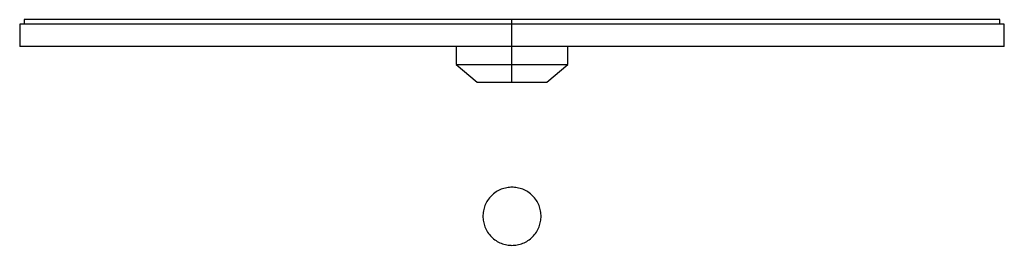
# Paper-space layout '_Superior' of a CAD drawing. Header units: millimetres. Extents: x 591 to 811, y -323 to 87.
# Tile 2 of 2: x 591 to 811, y 37 to 87. Entities that reach past the tile are written whole.
import ezdxf

# ---------------------------------------------------------------- set-up
doc = ezdxf.new("R2010")
doc.units = ezdxf.units.MM

psp = doc.layouts.new('_Superior')

# ---------------------------------------------------------------- linework, layer by layer
at = {"color": 7, "linetype": 'Continuous', "lineweight": 25}
for p, q in [((591, 86.2), (591, 81.2)), ((592, 87.2), (592, 86.2)), ((701, 73.2), (701, 87.2)), ((810, 86.2), (810, 87.2)), ((811, 81.2), (811, 86.2)), ((688.5, 81.2), (688.5, 77.2)), ((713.5, 77.2), (713.5, 81.2)), ((688.5, 77.2), (693.25, 73.2)), ((708.75, 73.2), (713.5, 77.2))]:
    psp.add_line(p, q, dxfattribs=at)
for points, knots in [([(701, 86.2), (697.76, 86.2), (694.46, 86.2), (687.77, 86.2), (684.39, 86.2), (677.58, 86.2), (674.15, 86.2), (667.31, 86.2), (663.89, 86.2), (657.12, 86.2), (653.77, 86.2), (647.18, 86.2), (643.95, 86.2), (637.66, 86.2), (634.61, 86.2), (628.73, 86.2), (625.9, 86.2), (620.53, 86.2), (617.99, 86.2), (613.21, 86.2), (610.99, 86.2), (606.87, 86.2), (604.99, 86.2), (601.59, 86.2), (600.06, 86.2), (597.38, 86.2), (596.23, 86.2), (594.27, 86.2), (593.47, 86.2), (592.21, 86.2), (591.75, 86.2), (591.14, 86.2), (591, 86.2), (591, 86.2)], [0, 0, 0, 0, 0.0625, 0.0625, 0.125, 0.125, 0.1875, 0.1875, 0.25, 0.25, 0.3125, 0.3125, 0.375, 0.375, 0.4375, 0.4375, 0.5, 0.5, 0.5625, 0.5625, 0.625, 0.625, 0.6875, 0.6875, 0.75, 0.75, 0.8125, 0.8125, 0.875, 0.875, 0.9375, 0.9375, 1, 1, 1, 1]), ([(701, 87.2), (697.79, 87.2), (694.52, 87.2), (687.89, 87.2), (684.54, 87.2), (677.79, 87.2), (674.4, 87.2), (667.62, 87.2), (664.23, 87.2), (657.52, 87.2), (654.2, 87.2), (647.67, 87.2), (644.47, 87.2), (638.24, 87.2), (635.21, 87.2), (629.38, 87.2), (626.59, 87.2), (621.26, 87.2), (618.74, 87.2), (614.01, 87.2), (611.8, 87.2), (607.73, 87.2), (605.86, 87.2), (602.49, 87.2), (600.98, 87.2), (598.33, 87.2), (597.18, 87.2), (595.24, 87.2), (594.44, 87.2), (593.2, 87.2), (592.74, 87.2), (592.14, 87.2), (592, 87.2), (592, 87.2)], [0, 0, 0, 0, 0.0625, 0.0625, 0.125, 0.125, 0.1875, 0.1875, 0.25, 0.25, 0.3125, 0.3125, 0.375, 0.375, 0.4375, 0.4375, 0.5, 0.5, 0.5625, 0.5625, 0.625, 0.625, 0.6875, 0.6875, 0.75, 0.75, 0.8125, 0.8125, 0.875, 0.875, 0.9375, 0.9375, 1, 1, 1, 1]), ([(810, 87.2), (810, 87.2), (809.86, 87.2), (809.26, 87.2), (808.8, 87.2), (807.56, 87.2), (806.76, 87.2), (804.82, 87.2), (803.67, 87.2), (801.02, 87.2), (799.51, 87.2), (796.14, 87.2), (794.27, 87.2), (790.2, 87.2), (787.99, 87.2), (783.26, 87.2), (780.74, 87.2), (775.41, 87.2), (772.62, 87.2), (766.79, 87.2), (763.76, 87.2), (757.53, 87.2), (754.33, 87.2), (747.8, 87.2), (744.48, 87.2), (737.77, 87.2), (734.38, 87.2), (727.6, 87.2), (724.21, 87.2), (717.46, 87.2), (714.11, 87.2), (707.48, 87.2), (704.21, 87.2), (701, 87.2)], [0, 0, 0, 0, 0.0625, 0.0625, 0.125, 0.125, 0.1875, 0.1875, 0.25, 0.25, 0.3125, 0.3125, 0.375, 0.375, 0.4375, 0.4375, 0.5, 0.5, 0.5625, 0.5625, 0.625, 0.625, 0.6875, 0.6875, 0.75, 0.75, 0.8125, 0.8125, 0.875, 0.875, 0.9375, 0.9375, 1, 1, 1, 1]), ([(810, 86.2), (810, 86.2), (809.86, 86.2), (809.26, 86.2), (808.8, 86.2), (807.56, 86.2), (806.76, 86.2), (804.82, 86.2), (803.67, 86.2), (801.02, 86.2), (799.51, 86.2), (796.14, 86.2), (794.27, 86.2), (790.2, 86.2), (787.99, 86.2), (783.26, 86.2), (780.74, 86.2), (775.41, 86.2), (772.62, 86.2), (766.79, 86.2), (763.76, 86.2), (757.53, 86.2), (754.33, 86.2), (747.8, 86.2), (744.48, 86.2), (737.77, 86.2), (734.38, 86.2), (727.6, 86.2), (724.21, 86.2), (717.46, 86.2), (714.11, 86.2), (707.48, 86.2), (704.21, 86.2), (701, 86.2)], [0, 0, 0, 0, 0.0625, 0.0625, 0.125, 0.125, 0.1875, 0.1875, 0.25, 0.25, 0.3125, 0.3125, 0.375, 0.375, 0.4375, 0.4375, 0.5, 0.5, 0.5625, 0.5625, 0.625, 0.625, 0.6875, 0.6875, 0.75, 0.75, 0.8125, 0.8125, 0.875, 0.875, 0.9375, 0.9375, 1, 1, 1, 1]), ([(811, 86.2), (811, 86.2), (810.86, 86.2), (810.25, 86.2), (809.79, 86.2), (808.53, 86.2), (807.73, 86.2), (805.77, 86.2), (804.62, 86.2), (801.94, 86.2), (800.41, 86.2), (797.01, 86.2), (795.13, 86.2), (791.01, 86.2), (788.79, 86.2), (784.01, 86.2), (781.47, 86.2), (776.1, 86.2), (773.27, 86.2), (767.39, 86.2), (764.34, 86.2), (758.05, 86.2), (754.82, 86.2), (748.23, 86.2), (744.88, 86.2), (738.11, 86.2), (734.69, 86.2), (727.85, 86.2), (724.42, 86.2), (717.61, 86.2), (714.23, 86.2), (707.54, 86.2), (704.24, 86.2), (701, 86.2)], [0, 0, 0, 0, 0.0625, 0.0625, 0.125, 0.125, 0.1875, 0.1875, 0.25, 0.25, 0.3125, 0.3125, 0.375, 0.375, 0.4375, 0.4375, 0.5, 0.5, 0.5625, 0.5625, 0.625, 0.625, 0.6875, 0.6875, 0.75, 0.75, 0.8125, 0.8125, 0.875, 0.875, 0.9375, 0.9375, 1, 1, 1, 1]), ([(701, 81.2), (697.76, 81.2), (694.46, 81.2), (687.77, 81.2), (684.39, 81.2), (677.58, 81.2), (674.15, 81.2), (667.31, 81.2), (663.89, 81.2), (657.12, 81.2), (653.77, 81.2), (647.18, 81.2), (643.95, 81.2), (637.66, 81.2), (634.61, 81.2), (628.73, 81.2), (625.9, 81.2), (620.53, 81.2), (617.99, 81.2), (613.21, 81.2), (610.99, 81.2), (606.87, 81.2), (604.99, 81.2), (601.59, 81.2), (600.06, 81.2), (597.38, 81.2), (596.23, 81.2), (594.27, 81.2), (593.47, 81.2), (592.21, 81.2), (591.75, 81.2), (591.14, 81.2), (591, 81.2), (591, 81.2)], [0, 0, 0, 0, 0.0625, 0.0625, 0.125, 0.125, 0.1875, 0.1875, 0.25, 0.25, 0.3125, 0.3125, 0.375, 0.375, 0.4375, 0.4375, 0.5, 0.5, 0.5625, 0.5625, 0.625, 0.625, 0.6875, 0.6875, 0.75, 0.75, 0.8125, 0.8125, 0.875, 0.875, 0.9375, 0.9375, 1, 1, 1, 1]), ([(811, 81.2), (811, 81.2), (810.86, 81.2), (810.25, 81.2), (809.79, 81.2), (808.53, 81.2), (807.73, 81.2), (805.77, 81.2), (804.62, 81.2), (801.94, 81.2), (800.41, 81.2), (797.01, 81.2), (795.13, 81.2), (791.01, 81.2), (788.79, 81.2), (784.01, 81.2), (781.47, 81.2), (776.1, 81.2), (773.27, 81.2), (767.39, 81.2), (764.34, 81.2), (758.05, 81.2), (754.82, 81.2), (748.23, 81.2), (744.88, 81.2), (738.11, 81.2), (734.69, 81.2), (727.85, 81.2), (724.42, 81.2), (717.61, 81.2), (714.23, 81.2), (707.54, 81.2), (704.24, 81.2), (701, 81.2)], [0, 0, 0, 0, 0.0625, 0.0625, 0.125, 0.125, 0.1875, 0.1875, 0.25, 0.25, 0.3125, 0.3125, 0.375, 0.375, 0.4375, 0.4375, 0.5, 0.5, 0.5625, 0.5625, 0.625, 0.625, 0.6875, 0.6875, 0.75, 0.75, 0.8125, 0.8125, 0.875, 0.875, 0.9375, 0.9375, 1, 1, 1, 1]), ([(688.5, 77.2), (688.5, 77.2), (688.57, 77.2), (688.85, 77.2), (689.07, 77.2), (689.68, 77.2), (690.07, 77.2), (691, 77.2), (691.55, 77.2), (692.77, 77.2), (693.45, 77.2), (694.87, 77.2), (695.63, 77.2), (697.17, 77.2), (697.95, 77.2), (699.5, 77.2), (700.26, 77.2), (701, 77.2)], [0, 0, 0, 0, 0.125, 0.125, 0.25, 0.25, 0.375, 0.375, 0.5, 0.5, 0.625, 0.625, 0.75, 0.75, 0.875, 0.875, 1, 1, 1, 1]), ([(701, 77.2), (701.74, 77.2), (702.5, 77.2), (704.05, 77.2), (704.83, 77.2), (706.37, 77.2), (707.13, 77.2), (708.55, 77.2), (709.23, 77.2), (710.45, 77.2), (711, 77.2), (711.93, 77.2), (712.32, 77.2), (712.93, 77.2), (713.15, 77.2), (713.43, 77.2), (713.5, 77.2), (713.5, 77.2)], [0, 0, 0, 0, 0.125, 0.125, 0.25, 0.25, 0.375, 0.375, 0.5, 0.5, 0.625, 0.625, 0.75, 0.75, 0.875, 0.875, 1, 1, 1, 1]), ([(693.25, 73.2), (693.25, 73.2), (693.29, 73.2), (693.47, 73.2), (693.61, 73.2), (693.98, 73.2), (694.22, 73.2), (694.8, 73.2), (695.14, 73.2), (695.9, 73.2), (696.32, 73.2), (697.2, 73.2), (697.67, 73.2), (698.62, 73.2), (699.11, 73.2), (700.07, 73.2), (700.54, 73.2), (701, 73.2)], [0, 0, 0, 0, 0.125, 0.125, 0.25, 0.25, 0.375, 0.375, 0.5, 0.5, 0.625, 0.625, 0.75, 0.75, 0.875, 0.875, 1, 1, 1, 1]), ([(701, 73.2), (701.46, 73.2), (701.93, 73.2), (702.89, 73.2), (703.38, 73.2), (704.33, 73.2), (704.8, 73.2), (705.68, 73.2), (706.1, 73.2), (706.86, 73.2), (707.2, 73.2), (707.78, 73.2), (708.02, 73.2), (708.39, 73.2), (708.53, 73.2), (708.71, 73.2), (708.75, 73.2), (708.75, 73.2)], [0, 0, 0, 0, 0.125, 0.125, 0.25, 0.25, 0.375, 0.375, 0.5, 0.5, 0.625, 0.625, 0.75, 0.75, 0.875, 0.875, 1, 1, 1, 1]), ([(707.5, 43.2), (707.5, 43.58), (707.47, 43.98), (707.32, 44.79), (707.2, 45.19), (706.89, 45.99), (706.68, 46.39), (706.2, 47.13), (705.91, 47.48), (705.28, 48.11), (704.93, 48.4), (704.19, 48.88), (703.79, 49.09), (702.99, 49.4), (702.59, 49.52), (701.78, 49.67), (701.38, 49.7), (700.62, 49.7), (700.22, 49.67), (699.41, 49.52), (699.01, 49.4), (698.21, 49.09), (697.81, 48.88), (697.07, 48.4), (696.72, 48.11), (696.09, 47.48), (695.8, 47.13), (695.32, 46.39), (695.11, 45.99), (694.8, 45.19), (694.68, 44.79), (694.53, 43.98), (694.5, 43.58), (694.5, 43.2)], [0, 0, 0, 0, 0.0625, 0.0625, 0.125, 0.125, 0.1875, 0.1875, 0.25, 0.25, 0.3125, 0.3125, 0.375, 0.375, 0.4375, 0.4375, 0.5, 0.5, 0.5625, 0.5625, 0.625, 0.625, 0.6875, 0.6875, 0.75, 0.75, 0.8125, 0.8125, 0.875, 0.875, 0.9375, 0.9375, 1, 1, 1, 1]), ([(694.5, 43.2), (694.5, 42.82), (694.53, 42.42), (694.68, 41.61), (694.8, 41.21), (695.11, 40.41), (695.32, 40.01), (695.8, 39.27), (696.09, 38.92), (696.72, 38.29), (697.07, 38), (697.81, 37.52), (698.21, 37.31), (699.01, 37), (699.41, 36.88), (700.22, 36.73), (700.62, 36.7), (701.38, 36.7), (701.78, 36.73), (702.59, 36.88), (702.99, 37), (703.79, 37.31), (704.19, 37.52), (704.93, 38), (705.28, 38.29), (705.91, 38.92), (706.2, 39.27), (706.68, 40.01), (706.89, 40.41), (707.2, 41.21), (707.32, 41.61), (707.47, 42.42), (707.5, 42.82), (707.5, 43.2)], [0, 0, 0, 0, 0.0625, 0.0625, 0.125, 0.125, 0.1875, 0.1875, 0.25, 0.25, 0.3125, 0.3125, 0.375, 0.375, 0.4375, 0.4375, 0.5, 0.5, 0.5625, 0.5625, 0.625, 0.625, 0.6875, 0.6875, 0.75, 0.75, 0.8125, 0.8125, 0.875, 0.875, 0.9375, 0.9375, 1, 1, 1, 1])]:
    psp.add_open_spline(points, degree=3, knots=knots, dxfattribs=at)

doc.saveas('drawing.dxf')
